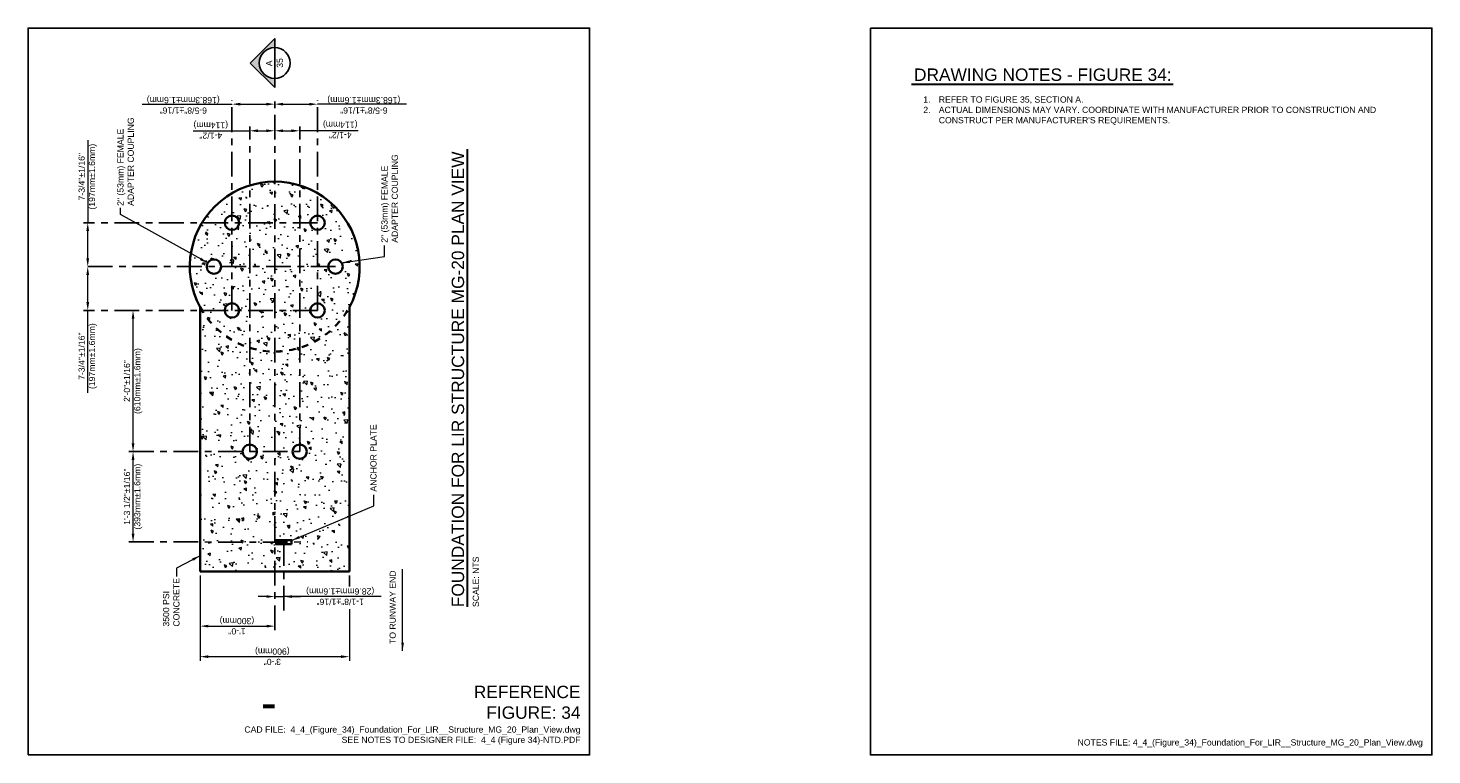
# Model space of a CAD drawing. Header units: inches. Extents: x 0 to 21.3, y 0 to 11.
import ezdxf
from ezdxf.enums import TextEntityAlignment as Align

# ---------------------------------------------------------------- set-up
doc = ezdxf.new("R2010")
doc.units = ezdxf.units.IN
doc.header["$LTSCALE"] = 0.5
doc.header["$MEASUREMENT"] = 0
doc.header["$PDSIZE"] = 2
for name, pattern in [('CENTER', [2, 1.25, -0.25, 0.25, -0.25]), ('CENTER2', [1.125, 0.75, -0.125, 0.125, -0.125]), ('HIDDEN2', [0.1875, 0.125, -0.0625])]:
    doc.linetypes.add(name, pattern=pattern)
doc.layers.get('0').update_dxf_attribs({"linetype": 'CONTINUOUS', "lineweight": 35})
doc.layers.get('DEFPOINTS').update_dxf_attribs({"linetype": 'CONTINUOUS', "lineweight": 35})
for name, color, linetype in [('G-ANNO-DIMS', 7, 'CONTINUOUS'), ('G-ANNO-SYMB', 6, 'CONTINUOUS'), ('G-ANNO-SYMB @ 1', 6, 'CONTINUOUS'), ('G-ANNO-TEXT', 7, 'CONTINUOUS'), ('G-ANNO-TTLB', 7, 'CONTINUOUS')]:
    doc.layers.add(name, color=color, linetype=linetype)
for name, color, linetype, lineweight in [('G-ANNO-PATT', 8, 'CONTINUOUS', 18), ('G-ANNO-RDME', 5, 'CONTINUOUS', 18), ('S-FNDN-CNTR', 44, 'CENTER', 25), ('S-FNDN-FTNG', 42, 'CONTINUOUS', 35)]:
    doc.layers.add(name, color=color, linetype=linetype, lineweight=lineweight)
doc.styles.add('00-E-TITLE-1_1', font='arial.ttf', dxfattribs={"height": 0.1875})
doc.styles.add('01-E-BLDG-1_1', font='arial.ttf', dxfattribs={"height": 0.09375})
doc.styles.add('Arial', font='arial.ttf')
doc.dimstyles.new('01-E-BLDG-1_1', dxfattribs={"dimtxt": 0.09375, "dimasz": 0.125, "dimexe": 0.0625, "dimexo": 0.0625, "dimgap": 0.0625, "dimtad": 1, "dimdec": 4, "dimzin": 3, "dimdsep": 46, "dimlunit": 4, "dimtxsty": '01-E-BLDG-1_1', "dimcen": 0.0625, "dimclrd": 1, "dimclre": 1, "dimclrt": 256, "dimazin": 0, "dimtfac": 1, "dimtdec": 4, "dimtmove": 1, "dimatfit": 3, "dimfxl": 1, "dimfrac": 2, "dimtolj": 1, "dimtzin": 3, "dimlwd": 0, "dimlwe": 0, "dimarcsym": 0})

# ---------------------------------------------------------------- blocks, each defined once
blk = doc.blocks.new('*U5')
blk.add_lwpolyline([(0, 4.5, 1.5, 1.5, 0), (0, 0, 0, 0, 0), (12.86, 0, 0, 0, 0)], format="xyseb")
blk = doc.blocks.new('*U4')
at = {"linetype": 'Continuous'}
blk.add_hatch(color=0, dxfattribs=at).paths.add_polyline_path([(0, 0.356), (-0.345, 0.011), (-0.245, 0.011, -0.956069), (0.245, 0.011), (0.345, 0.011)])
at = {"color": 0, "linetype": 'Continuous'}
for p, q in [((0, 0.371), (-0.371, 0)), ((0.371, 0), (0, 0.371)), ((0.234, 0), (0.371, 0)), ((-0.371, 0), (-0.234, 0))]:
    blk.add_line(p, q, dxfattribs=at)
blk.add_line((-0.234, 0), (0.234, 0))
blk.add_circle((0, 0), 0.234, dxfattribs=at)
at = {"color": 7, "linetype": 'Continuous', "lineweight": 0, "style": 'Arial'}
for tag, p in [('SEC_NUM', (-0.005, 0.084)), ('DWG_NUM', (0.001, -0.078))]:
    blk.add_attdef(tag, text='', height=0.0938, dxfattribs=at).set_placement(p, align=Align.MIDDLE_CENTER)
blk = doc.blocks.new('*D6')
at = {"layer": 'DEFPOINTS', "color": 0, "transparency": 16777216}
for p in [(1.589, 6.727), (2.329, 6.727), (2.841, 4.59)]:
    blk.add_point(p, dxfattribs=at)
at = {"layer": 'G-ANNO-DIMS', "color": 1, "lineweight": 0, "transparency": 16777216}
blk.add_line((1.589, 4.715), (1.589, 6.602), dxfattribs=at)
at = {"layer": 'G-ANNO-DIMS', "color": 1, "transparency": 16777216}
for points in [[(1.568, 6.602), (1.61, 6.602), (1.589, 6.727)], [(1.568, 4.715), (1.61, 4.715), (1.589, 4.59)]]:
    blk.add_solid(points, dxfattribs=at)
at = {"layer": 'G-ANNO-DIMS', "transparency": 16777216, "insert": (1.589, 5.658), "char_height": 0.09375, "attachment_point": 5, "rotation": 90, "style": '01-E-BLDG-1_1'}
blk.add_mtext('\\A1;2\'-0"%%P1/16"\\P(610mm%%P1.6mm)', dxfattribs=at)
blk = doc.blocks.new('*D7')
at = {"layer": 'DEFPOINTS', "color": 0, "transparency": 16777216}
for p in [(1.589, 4.59), (2.841, 4.59), (3.513, 3.223)]:
    blk.add_point(p, dxfattribs=at)
at = {"layer": 'G-ANNO-DIMS', "color": 1, "lineweight": 0, "transparency": 16777216}
blk.add_line((1.589, 3.348), (1.589, 4.465), dxfattribs=at)
at = {"layer": 'G-ANNO-DIMS', "color": 1, "transparency": 16777216}
for points in [[(1.568, 4.465), (1.61, 4.465), (1.589, 4.59)], [(1.568, 3.348), (1.61, 3.348), (1.589, 3.223)]]:
    blk.add_solid(points, dxfattribs=at)
at = {"layer": 'G-ANNO-DIMS', "transparency": 16777216, "insert": (1.589, 3.909), "char_height": 0.09375, "attachment_point": 5, "rotation": 90, "style": '01-E-BLDG-1_1'}
blk.add_mtext('\\A1;1\'-3 1/2"%%P1/16"\\P(393mm%%P1.6mm)', dxfattribs=at)
blk = doc.blocks.new('*D8')
at = {"layer": 'DEFPOINTS', "color": 0, "transparency": 16777216}
for p in [(0.903, 7.39), (2.704, 7.39), (2.329, 6.727)]:
    blk.add_point(p, dxfattribs=at)
at = {"layer": 'G-ANNO-DIMS', "color": 1, "lineweight": 0, "transparency": 16777216}
for p, q in [((0.903, 6.852), (0.903, 7.265)), ((0.903, 5.481), (0.903, 6.727))]:
    blk.add_line(p, q, dxfattribs=at)
at = {"layer": 'G-ANNO-DIMS', "color": 1, "transparency": 16777216}
for points in [[(0.882, 7.265), (0.924, 7.265), (0.903, 7.39)], [(0.882, 6.852), (0.924, 6.852), (0.903, 6.727)]]:
    blk.add_solid(points, dxfattribs=at)
at = {"layer": 'G-ANNO-DIMS', "transparency": 16777216, "insert": (0.903, 6.035), "char_height": 0.09375, "attachment_point": 5, "rotation": 90, "style": '01-E-BLDG-1_1'}
blk.add_mtext('\\A1;7-3/4"%%P1/16"\\P(197mm%%P1.6mm)', dxfattribs=at)
blk = doc.blocks.new('*D9')
at = {"layer": 'DEFPOINTS', "color": 0, "transparency": 16777216}
for p in [(0.903, 8.053), (2.521, 8.053), (2.704, 7.39)]:
    blk.add_point(p, dxfattribs=at)
at = {"layer": 'G-ANNO-DIMS', "color": 1, "lineweight": 0, "transparency": 16777216}
for p, q in [((0.903, 9.305), (0.903, 8.053)), ((0.903, 7.515), (0.903, 7.928))]:
    blk.add_line(p, q, dxfattribs=at)
at = {"layer": 'G-ANNO-DIMS', "color": 1, "transparency": 16777216}
for points in [[(0.882, 7.928), (0.924, 7.928), (0.903, 8.053)], [(0.882, 7.515), (0.924, 7.515), (0.903, 7.39)]]:
    blk.add_solid(points, dxfattribs=at)
at = {"layer": 'G-ANNO-DIMS', "transparency": 16777216, "insert": (0.903, 8.751), "char_height": 0.09375, "attachment_point": 5, "rotation": 90, "style": '01-E-BLDG-1_1'}
blk.add_mtext('\\A1;7-3/4"%%P1/16"\\P(197mm%%P1.6mm)', dxfattribs=at)

msp = doc.modelspace()

# ---------------------------------------------------------------- hatches: boundary and pattern name
at = {"layer": 'G-ANNO-PATT'}
h = msp.add_hatch(dxfattribs=at)
h.set_pattern_fill('AR-CONC', color=256, scale=0.0625, angle=90)
h.set_pattern_definition([(140, (7.7686, -8.41092), (0.03922, 0.4482876), [0.046875, -0.515625]), (85, (7.7686, -8.4109), (-0.47012, -0.08672), [0.0375, -0.4125]), (190.4514, (7.77186, -8.37356), (-0.4309, 0.361568), [0.039838, -0.438214]), (136.1842, (7.6436, -8.4109), (0.10345, 0.667026), [0.070312, -0.773437]), (186.6356, (7.6522, -8.35534), (-0.608824, 0.584164), [0.059756, -0.65732]), (81.184, (7.6436, -8.4109), (-0.608824, 0.584164), [0.05625, -0.61875]), (111, (7.67484, -8.34842), (0.251637, 0.373067), [0.046875, -0.515625]), (56, (7.67484, -8.3484), (-0.453219, 0.152072), [0.0375, -0.4125]), (161.4514, (7.6958, -8.31733), (-0.201582, 0.525139), [0.039838, -0.438214]), (127.5, (7.76859, -8.41092), (-0.2080587, 0.0075999), [0, -0.4075, 0, -0.41875, 0, -0.4140625]), (97.5, (7.7686, -8.41092), (-0.2465073, 0.1644185), [0, -0.23875, 0, -0.398125, 0, -0.1578125]), (57.5, (7.76859, -8.5503), (0.0140968, 0.333639), [0, -0.15625, 0, -0.4875, 0, -0.646875]), (47.5, (7.7686, -8.6128), (-0.0625656, 0.3644914), [0, -0.203125, 0, -0.32375, 0, -0.459375])])
edge = h.paths.add_edge_path(flags=16)
edge.add_arc((3.35566, 4.58969), 0.10909, 90, 450)
edge = h.paths.add_edge_path(flags=16)
edge.add_arc((4.11117, 4.58969), 0.10909, 90, 450)
h.paths.add_polyline_path([(3.7543, 3.25168), (3.87154, 3.25168), (3.98878, 3.25168), (3.98878, 3.19168), (3.87154, 3.19168), (3.7543, 3.19168)], flags=16)
edge = h.paths.add_edge_path()
edge.add_arc((2.81322, 7.39007), 0.10909, 90, 450)
edge = h.paths.add_edge_path()
edge.add_arc((3.08558, 6.72667), 0.10909, 90, 450)
edge = h.paths.add_edge_path()
edge.add_arc((4.38124, 6.72667), 0.10909, 90, 450)
edge = h.paths.add_edge_path()
edge.add_arc((3.08558, 8.05347), 0.10909, 90, 450)
edge = h.paths.add_edge_path()
edge.add_arc((4.38124, 8.05347), 0.10909, 90, 450)
edge = h.paths.add_edge_path()
edge.add_arc((4.65361, 7.39007), 0.10909, 90, 450)
edge = h.paths.add_edge_path()
edge.add_line((2.60361, 6.77658), (2.60361, 2.77761))
edge.add_line((2.60361, 2.77761), (4.86322, 2.77761))
edge.add_line((4.86322, 2.77761), (4.86322, 6.77658))
edge.add_arc((3.73341, 7.39007), 1.28562, 331.497779, 568.502221)

# ---------------------------------------------------------------- linework, layer by layer
at = {"layer": 'G-ANNO-DIMS', "color": 1, "lineweight": 0}
for p, q in [((1.72514, 9.84841), (3.08558, 9.84841)), ((3.21058, 9.84841), (3.60841, 9.84841)), ((3.85841, 9.84841), (4.25624, 9.84841)), ((5.72855, 9.84841), (4.38124, 9.84841)), ((2.49934, 9.44563), (3.35566, 9.44563)), ((3.48066, 9.44563), (3.60841, 9.44563)), ((3.85841, 9.44563), (3.98617, 9.44563)), ((4.99821, 9.44563), (4.11117, 9.44563)), ((2.60361, 2.71511), (2.60361, 1.88662)), ((2.60361, 2.71511), (2.60361, 1.42429)), ((3.60908, 2.39656), (3.48408, 2.39656)), ((3.73408, 2.39656), (3.87154, 2.39656)), ((3.73408, 2.39656), (3.87154, 2.39656)), ((5.34438, 2.39656), (3.87154, 2.39656)), ((3.99654, 2.39656), (4.12154, 2.39656)), ((4.86322, 2.20825), (4.86322, 1.42429)), ((2.72861, 1.94912), (3.60908, 1.94912)), ((4.73822, 1.48679), (2.72861, 1.48679))]:
    msp.add_line(p, q, dxfattribs=at)
at = {"layer": 'G-ANNO-DIMS', "color": 1}
msp.add_line((4.86322, 2.71504), (4.86322, 2.5484), dxfattribs=at)
for points in [[(3.21058, 9.86924), (3.21058, 9.82757), (3.08558, 9.84841)], [(3.60841, 9.86924), (3.60841, 9.82757), (3.73341, 9.84841)], [(3.85841, 9.86924), (3.85841, 9.82757), (3.73341, 9.84841)], [(4.25624, 9.86924), (4.25624, 9.82757), (4.38124, 9.84841)], [(3.48066, 9.46646), (3.48066, 9.42479), (3.35566, 9.44563)], [(3.60841, 9.46646), (3.60841, 9.42479), (3.73341, 9.44563)], [(3.85841, 9.46646), (3.85841, 9.42479), (3.73341, 9.44563)], [(3.98617, 9.46646), (3.98617, 9.42479), (4.11117, 9.44563)], [(3.60908, 2.4174), (3.60908, 2.37573), (3.73408, 2.39656)], [(3.99654, 2.4174), (3.99654, 2.37573), (3.87154, 2.39656)], [(2.72861, 1.96995), (2.72861, 1.92828), (2.60361, 1.94912)], [(3.60908, 1.96995), (3.60908, 1.92828), (3.73408, 1.94912)], [(2.72861, 1.50763), (2.72861, 1.46596), (2.60361, 1.48679)], [(4.73822, 1.50763), (4.73822, 1.46596), (4.86322, 1.48679)]]:
    msp.add_solid(points, dxfattribs=at)
at = {"layer": 'G-ANNO-TEXT', "linetype": 'Continuous', "lineweight": 30}
for p, q in [((13.3713, 10.14903), (17.33511, 10.14903)), ((6.65169, 2.2403), (6.65169, 9.16675))]:
    msp.add_line(p, q, dxfattribs=at)
at = {"layer": 'G-ANNO-TTLB'}
for points in [[(0, 0), (0, 11), (8.5, 11), (8.5, 0)], [(12.75, 11), (21.25, 11), (21.25, 0), (12.75, 0)]]:
    msp.add_lwpolyline(points, close=True, dxfattribs=at)
at = {"layer": 'S-FNDN-CNTR', "linetype": 'CENTER2'}
for p, q in [((3.08558, 6.72667), (3.08558, 9.91091)), ((3.73408, 1.88662), (3.73341, 9.91091)), ((4.38124, 6.72667), (4.38124, 9.91091)), ((3.35566, 4.58969), (3.35566, 9.50813)), ((4.11117, 4.58969), (4.11117, 9.50813)), ((4.38124, 8.05347), (0.84067, 8.05347)), ((4.65361, 7.39007), (0.84067, 7.39007)), ((4.38124, 6.72667), (0.84067, 6.72667)), ((1.52672, 4.58969), (4.11117, 4.58969)), ((3.87154, 2.18458), (3.87154, 3.34907))]:
    msp.add_line(p, q, dxfattribs=at)
at = {"layer": 'S-FNDN-CNTR', "linetype": 'CENTER2', "flags": 128}
msp.add_lwpolyline([(1.52672, 3.22302), (3.87154, 3.22168), (4.2364, 3.22302)], dxfattribs=at)
at = {"layer": 'S-FNDN-FTNG'}
for p, q in [((2.60361, 6.77658), (2.60361, 2.77761)), ((4.86322, 6.77658), (4.86322, 2.77761)), ((4.86322, 2.77761), (2.60361, 2.77761))]:
    msp.add_line(p, q, dxfattribs=at)
at = {"layer": 'S-FNDN-FTNG', "linetype": 'HIDDEN2'}
msp.add_lwpolyline([(2.60361, 6.77658, 0.59491124), (4.86322, 6.77658)], format="xyb", dxfattribs=at)
at = {"layer": 'S-FNDN-FTNG'}
msp.add_lwpolyline([(3.98878, 3.19168), (3.87154, 3.19168), (3.7543, 3.19168), (3.7543, 3.25168), (3.87154, 3.25168), (3.98878, 3.25168)], close=True, dxfattribs=at)
for centre in [(3.08558, 8.05347), (4.38124, 8.05347), (2.81322, 7.39007), (4.65361, 7.39007), (3.08558, 6.72667), (4.38124, 6.72667), (3.35566, 4.58969), (4.11117, 4.58969)]:
    msp.add_circle(centre, 0.10909, dxfattribs=at)
msp.add_arc((3.73341, 7.39007), 1.28562, 331.497779, 208.502221, dxfattribs=at)

# ---------------------------------------------------------------- block references
at = {"layer": 'G-ANNO-SYMB', "xscale": 0.03937007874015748, "yscale": 0.03937007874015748, "zscale": 0.03937007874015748, "rotation": 90}
msp.add_blockref('*U5', (3.73341, 0.73591), dxfattribs=at)
at = {"layer": 'G-ANNO-SYMB @ 1', "rotation": 90}
msp.add_blockref('*U4', (3.73341, 10.47147), dxfattribs=at).add_auto_attribs({'SEC_NUM': 'A', 'DWG_NUM': '35'})

# ---------------------------------------------------------------- texts
at = {"layer": 'G-ANNO-DIMS', "char_height": 0.09375, "attachment_point": 5, "rotation": 180, "style": '01-E-BLDG-1_1'}
for s, insert in [('\\A1;6-5/8"%%P1/16"\\P(168.3mm%%P1.6mm)', (2.34893, 9.8438)), ('\\A1;6-5/8"%%P1/16"\\P(168.3mm%%P1.6mm)', (5.08264, 9.8438)), ('\\A1;4-1/2"\\P(114mm)', (2.76585, 9.46428)), ('\\A1;4-1/2"\\P(114mm)', (4.72515, 9.47114)), ('\\A1;1-1/8"%%P1/16"\\P(28.6mm%%P1.6mm)', (4.72468, 2.40871)), ('\\A1;1\'-0"\\P(300mm)', (3.16211, 1.96194)), ('\\A1;3\'-0"\\P(900mm)', (3.69752, 1.49981))]:
    msp.add_mtext(s, dxfattribs=dict(at, insert=insert))
at = {"layer": 'G-ANNO-RDME', "attachment_point": 9, "rotation": 0}
for s, insert, char_height, width, style in [('REFERENCE FIGURE: 34', (8.36242, 0.54414), 0.1875, 1.660137, '00-E-TITLE-1_1'), ('CAD FILE:  4_4_(Figure_34)_Foundation_For_LIR__Structure_MG_20_Plan_View.dwg\\PSEE NOTES TO DESIGNER FILE:  4_4 (Figure 34)-NTD.PDF', (8.36242, 0.15281), 0.09375, 5.2237194, '01-E-BLDG-1_1')]:
    msp.add_mtext(s, dxfattribs=dict(at, insert=insert, char_height=char_height, width=width, style=style))
at = {"layer": 'G-ANNO-RDME', "insert": (21.11242, 0.11416), "char_height": 0.09375, "width": 7.0264495, "attachment_point": 9, "style": '01-E-BLDG-1_1'}
msp.add_mtext('NOTES FILE: 4_4_(Figure_34)_Foundation_For_LIR__Structure_MG_20_Plan_View.dwg', dxfattribs=at)
at = {"layer": 'G-ANNO-TEXT', "style": '00-E-TITLE-1_1'}
msp.add_text('DRAWING NOTES - FIGURE 34:', height=0.1875, dxfattribs=at).set_placement((13.41045, 10.1447), align=Align.BOTTOM_LEFT)
msp.add_text('FOUNDATION FOR LIR STRUCTURE MG-20 PLAN VIEW', height=0.1875, rotation=90, dxfattribs=at).set_placement((6.65602, 2.23518), align=Align.BOTTOM_LEFT)
at = {"layer": 'G-ANNO-TEXT', "style": '01-E-BLDG-1_1'}
msp.add_text('SCALE: NTS', height=0.09375, rotation=90, dxfattribs=at).set_placement((6.73067, 2.23846), align=Align.TOP_LEFT)
at = {"layer": 'G-ANNO-TEXT', "insert": (13.41045, 9.96565), "char_height": 0.09375, "width": 7.4237884, "attachment_point": 1, "style": '01-E-BLDG-1_1'}
msp.add_mtext("\\pi-0.23438,l0.375;1.^IREFER TO FIGURE 35, SECTION A.\\P2.^IACTUAL DIMENSIONS MAY VARY. COORDINATE WITH MANUFACTURER PRIOR TO CONSTRUCTION AND CONSTRUCT PER MANUFACTURER'S REQUIREMENTS.", dxfattribs=at)
at = {"layer": 'G-ANNO-TEXT', "char_height": 0.09375, "attachment_point": 1, "rotation": 90, "style": '01-E-BLDG-1_1'}
for s, insert, width in [('\\A1;2" (53mm) FEMALE ADAPTER COUPLING', (1.35089, 8.30961), 1.5428704), ('\\A1;2" (53mm) FEMALE ADAPTER COUPLING', (5.34768, 7.75128), 1.5428704), ('\\A1;ANCHOR PLATE', (5.18054, 3.98461), 1.0710414), ('\\A1;3500 PSI CONCRETE', (2.04194, 1.94191), 0.7781906), ('\\A1;TO RUNWAY END', (5.4718, 1.67875), 1.1788777)]:
    msp.add_mtext(s, dxfattribs=dict(at, insert=insert, width=width))

# ---------------------------------------------------------------- dimensions: what is measured, and where the dimension line sits
at = {"layer": 'G-ANNO-DIMS'}
for base, p1, p2, text, override, picture, middle in [((0.90317, 8.05347), (2.70413, 7.39007), (2.52085, 8.05347), '7-3/4"%%P1/16"\\X(197mm%%P1.6mm)', {"dimse1": 1, "dimse2": 1}, '*D9', (0.77122, 8.75096)), ((0.90317, 7.39007), (2.32926, 6.72667), (2.70413, 7.39007), '7-3/4"%%P1/16"\\X(197mm%%P1.6mm)', {"dimse1": 1, "dimse2": 1, "dimtofl": 0}, '*D8', (0.90317, 6.03498)), ((1.58922, 6.72667), (2.84097, 4.58969), (2.32926, 6.72667), '2\'-0"%%P1/16"\\X(610mm%%P1.6mm)', {"dimse1": 1, "dimse2": 1}, '*D6', (1.58922, 5.65818)), ((1.58922, 4.58969), (3.51288, 3.22302), (2.84097, 4.58969), '1\'-3 1/2"%%P1/16"\\X(393mm%%P1.6mm)', {"dimse1": 1, "dimse2": 1}, '*D7', (1.58922, 3.9086))]:
    dim = msp.add_linear_dim(base=base, p1=p1, p2=p2, angle=90, text=text, dimstyle='01-E-BLDG-1_1', override=override, dxfattribs=at)
    dim.commit()
    dim.dimension.update_dxf_attribs({"geometry": picture, "text_midpoint": middle, "dimtype": 160})

# ---------------------------------------------------------------- leaders
msp.add_leader([(5.6689, 1.57505), (5.6689, 2.81054)], dimstyle='01-E-BLDG-1_1', dxfattribs=at)
at = {"layer": 'G-ANNO-TEXT'}
for points in [[(2.71923, 7.44545), (1.39738, 8.17888), (1.39738, 8.28)], [(4.74646, 7.44732), (5.39421, 7.54119), (5.39421, 7.70768)], [(3.98878, 3.24518), (5.23174, 3.76812), (5.23174, 3.93462)], [(2.60361, 3.01482), (2.24791, 2.82625), (2.24791, 2.70251)]]:
    msp.add_leader(points, dimstyle='01-E-BLDG-1_1', dxfattribs=at)

doc.saveas('drawing.dxf')
